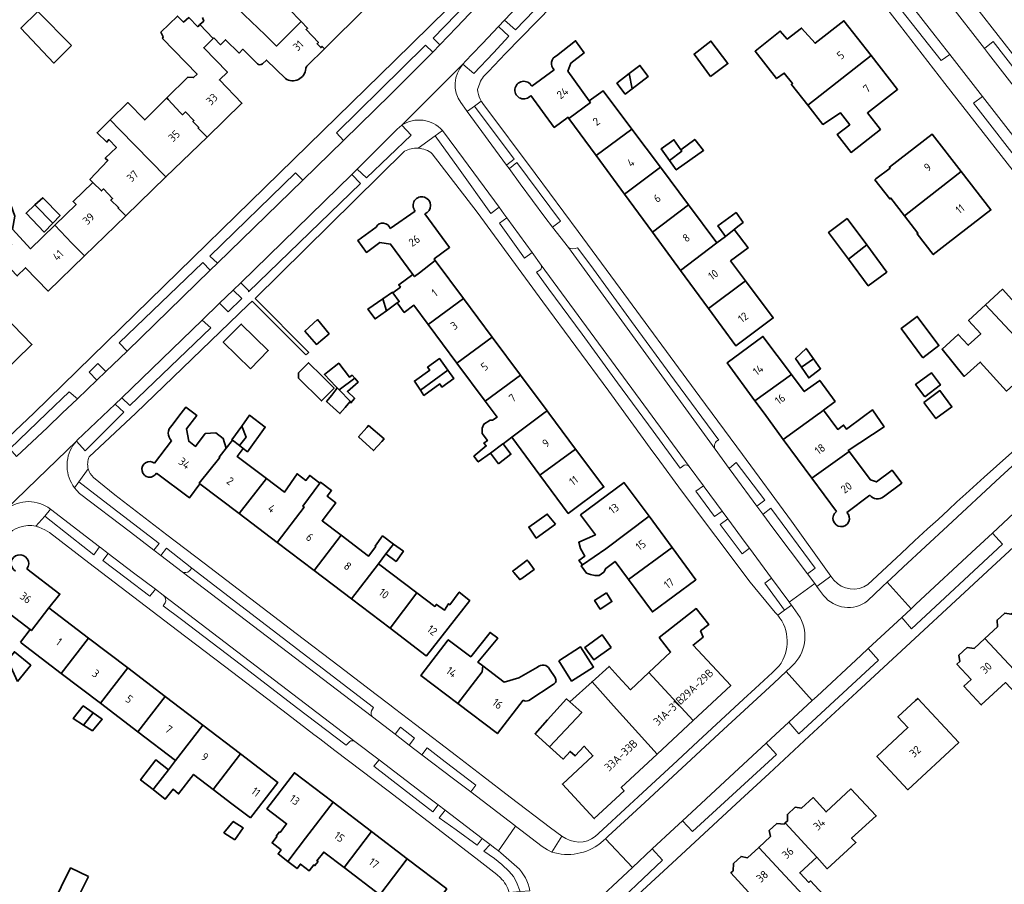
# Model space of a CAD drawing. Extents: x 150256 to 156914, y 461459 to 469481.
# Tile 30 of 256: x 153023 to 153188, y 462421 to 462566. Entities that reach past the tile are written whole.
import ezdxf
from ezdxf.enums import TextEntityAlignment as Align

# ---------------------------------------------------------------- set-up
doc = ezdxf.new("R2010")
doc.units = 0
doc.header["$LTSCALE"] = 0.75
for name, color, linetype, lineweight in [('B-RO-GR-BEPLANTING_CULTUUR_BODEMBEDEKKER-GV', 251, 'CONTINUOUS', 18), ('B-RO-OG-BEBOUWING-GV', 6, 'CONTINUOUS', 35), ('B-RO-OG-BEBOUWING-T18', 1, 'CONTINUOUS', 18), ('B-RO-OG-TERREIN_CULTUURSCHEIDING-GV', 251, 'CONTINUOUS', 18), ('B-RO-VH-VERHARDING_ASFALT-GV', 251, 'CONTINUOUS', 18), ('B-RO-VH-VERHARDING_STRAATBAKSTEEN-GV', 251, 'CONTINUOUS', 18)]:
    doc.layers.add(name, color=color, linetype=linetype, lineweight=lineweight)
doc.styles.add('NLCS-ISO-M200-T18', font='NLCS-ISO.ttf', dxfattribs={"height": 360})

msp = doc.modelspace()

# ---------------------------------------------------------------- linework, layer by layer
at = {"layer": 'B-RO-GR-BEPLANTING_CULTUUR_BODEMBEDEKKER-GV'}
for points in [[(153098, 462550.669), (153104.603, 462541.675), (153104.651, 462541.71), (153105.895, 462542.678), (153099.234, 462551.588), (153098.048, 462550.703)], [(153093.836, 462547.476), (153092.62, 462546.593), (153096.532, 462541.153), (153101.936, 462533.559), (153103.341, 462534.6), (153097.384, 462542.701)], [(153105.05, 462541.066), (153106.91, 462538.532), (153111.027, 462532.933), (153112.285, 462531.242), (153113.648, 462532.248), (153106.347, 462542.101), (153105.099, 462541.102)], [(153108.896, 462526.975), (153104.665, 462532.784), (153103.403, 462531.918), (153107.633, 462526.053)], [(153146.65, 462484.398), (153147.941, 462485.373), (153143.177, 462491.733), (153142.047, 462490.774), (153141.995, 462490.733), (153142.78, 462489.666)], [(153045.37, 462477.012), (153046.249, 462478.107), (153037.647, 462484.74), (153032.751, 462488.455), (153032.034, 462487.477), (153032.421, 462487.013), (153032.888, 462486.54), (153041.45, 462480.01)], [(153140.787, 462483.578), (153137.802, 462487.636), (153137.657, 462487.83), (153136.396, 462486.901), (153139.534, 462482.666)], [(153027.046, 462482.741), (153031.602, 462479.125), (153035.265, 462476.238), (153036.265, 462477.564), (153028.016, 462483.869)], [(153147.653, 462483.032), (153149.306, 462480.782), (153155.133, 462473.01), (153156.416, 462473.994), (153148.981, 462484.045), (153147.701, 462483.067)], [(153141.738, 462482.293), (153140.457, 462481.328), (153144.144, 462476.366), (153145.402, 462477.319), (153144.667, 462478.317)], [(153037.714, 462476.457), (153036.807, 462475.287), (153040.747, 462472.299), (153044.722, 462469.253), (153045.64, 462470.432), (153041.956, 462473.219)], [(153152.429, 462467.786), (153152.077, 462468.256), (153151.991, 462468.371), (153149.108, 462472.287), (153147.952, 462471.436), (153151.281, 462466.923)], [(153088.268, 462444.285), (153089.141, 462445.437), (153086.784, 462447.281), (153085.895, 462446.094)], [(153098.599, 462436.404), (153099.455, 462437.563), (153094.299, 462441.481), (153091.248, 462443.802), (153090.394, 462442.66), (153095.711, 462438.603)], [(153083.187, 462441.795), (153082.301, 462440.729), (153087.271, 462436.874), (153092.197, 462433.073), (153093.086, 462434.248), (153091.346, 462435.572)], [(153094.269, 462433.348), (153093.3, 462432.082), (153096.115, 462430.028), (153099.637, 462427.448), (153100.493, 462428.613)]]:
    msp.add_lwpolyline(points, close=True, dxfattribs=at)
for points in [[(153051.355, 462473.549), (153051.731, 462473.955), (153047.517, 462477.346), (153046.545, 462476.114), (153050.105, 462473.39)], [(153106.328, 462423.829), (153104.092, 462425.817), (153103.653, 462426.207), (153103.218, 462426.539), (153102.651, 462426.972), (153101.823, 462427.602), (153100.762, 462426.471), (153102.546, 462425.244), (153103.797, 462424.243), (153105.054, 462423.063), (153105.74, 462422.216), (153106.279, 462421.26), (153106.878, 462419.671), (153108.516, 462419.798)]]:
    msp.add_lwpolyline(points, dxfattribs=at)
for points in [[(153050.105, 462473.39, 0.3752344), (153051.355, 462473.549)], [(153108.516, 462419.798, 0.1712226), (153106.328, 462423.829)]]:
    msp.add_lwpolyline(points, format="xyb", dxfattribs=at)
at = {"layer": 'B-RO-OG-BEBOUWING-GV'}
for points in [[(153074.012, 462561.199), (153081.093, 462568.204), (153073.338, 462576.042), (153071.459, 462574.177), (153074.99, 462570.619), (153073.617, 462569.256), (153072.184, 462570.699), (153070.844, 462570.709), (153068.061, 462567.915), (153070.103, 462565.768), (153071.177, 462564.638), (153070.945, 462564.417), (153073.007, 462562.249), (153072.779, 462562.033), (153073.391, 462561.395), (153073.616, 462561.604)], [(153031.528, 462561.726), (153025.907, 462567.457), (153023.042, 462564.647), (153028.581, 462558.808)], [(153049.808, 462550.48), (153050.163, 462550.113), (153050.67, 462550.608), (153052.086, 462549.157), (153051.938, 462549.013), (153052.904, 462547.986), (153052.798, 462547.884), (153054.303, 462546.364), (153060.167, 462552.046), (153056.371, 462555.964), (153057.711, 462557.262), (153053.741, 462561.359), (153055.323, 462562.919), (153053.118, 462565.251), (153052.737, 462564.891), (153051.224, 462566.432), (153050.359, 462565.675), (153049.332, 462566.675), (153046.548, 462564), (153046.953, 462563.216), (153046.845, 462562.919), (153052.628, 462556.918), (153052.033, 462556.351), (153051.06, 462556.405), (153047.573, 462552.946), (153047.792, 462552.704)], [(153155.182, 462551.718), (153165.798, 462560.076), (153161.242, 462565.906), (153156.395, 462562.118), (153154.137, 462564.669), (153151.72, 462562.826), (153150.57, 462564.168), (153146.326, 462560.79), (153149.947, 462556.195), (153151.217, 462557.114), (153152.627, 462555.374), (153152.419, 462555.209)], [(153138.847, 462556.566), (153141.766, 462558.714), (153138.902, 462562.485), (153136.091, 462560.296)], [(153155.182, 462551.718), (153157.725, 462548.503), (153160.65, 462550.447), (153162.221, 462548.438), (153160.112, 462546.79), (153162.452, 462543.797), (153167.379, 462547.647), (153165.202, 462550.432), (153170.251, 462554.379), (153165.798, 462560.076)], [(153125.701, 462554.488), (153125.205, 462557.021), (153123.116, 462555.408), (153124.526, 462553.581)], [(153125.205, 462557.021), (153125.701, 462554.488), (153128.398, 462556.569), (153126.987, 462558.397)], [(153119.64, 462543.266), (153125.628, 462547.716), (153120.801, 462554.159), (153118.497, 462552.445), (153118.691, 462552.177), (153115.056, 462549.504)], [(153047.404, 462539.677), (153054.303, 462546.364), (153052.798, 462547.884), (153052.904, 462547.986), (153051.938, 462549.013), (153052.086, 462549.157), (153050.67, 462550.608), (153050.163, 462550.113), (153049.808, 462550.48), (153047.792, 462552.704), (153047.573, 462552.946), (153043.847, 462549.25), (153041.017, 462552.152), (153038.059, 462549.272), (153039.679, 462547.609)], [(153040.645, 462533.128), (153047.404, 462539.677), (153039.679, 462547.609), (153038.059, 462549.272), (153035.827, 462547.099), (153037.475, 462545.531), (153037.799, 462545.963), (153039.069, 462544.639), (153037.204, 462542.828), (153037.654, 462542.423), (153034.62, 462539.254), (153035.113, 462538.767), (153036.574, 462537.335), (153036.896, 462537.654), (153038.43, 462536.077), (153038.142, 462535.799), (153039.45, 462534.517), (153039.37, 462534.439)], [(153125.628, 462547.716), (153119.64, 462543.266), (153124.392, 462536.8), (153130.429, 462541.308)], [(153133.884, 462544.251), (153132.699, 462545.912), (153130.58, 462544.4), (153131.967, 462542.456), (153134.055, 462544.022)], [(153131.967, 462542.456), (153133.1, 462540.868), (153137.675, 462544.132), (153136.194, 462545.981), (153133.884, 462544.251), (153134.055, 462544.022)], [(153180.924, 462540.583), (153176.046, 462546.868), (153168.896, 462541.319), (153169.014, 462541.166), (153166.6, 462539.334), (153166.443, 462539.215), (153168.94, 462535.989), (153169.129, 462536.124), (153171.402, 462533.173), (153173.79, 462535.013)], [(153130.429, 462541.308), (153124.392, 462536.8), (153129.113, 462530.376), (153135.174, 462534.975)], [(153171.402, 462533.173), (153173.668, 462530.232), (153173.533, 462530.124), (153176.244, 462526.637), (153178.768, 462528.596), (153185.92, 462534.147), (153180.924, 462540.583), (153173.79, 462535.013)], [(153033.719, 462526.415), (153040.645, 462533.128), (153039.37, 462534.439), (153039.45, 462534.517), (153038.142, 462535.799), (153038.43, 462536.077), (153036.896, 462537.654), (153036.574, 462537.335), (153035.113, 462538.767), (153031.81, 462535.563), (153032.315, 462535.042), (153028.723, 462531.558), (153031.617, 462528.575)], [(153033.719, 462526.415), (153031.617, 462528.575), (153028.723, 462531.558), (153024.653, 462527.61), (153021.638, 462530.913), (153022.044, 462533.075), (153021.368, 462534.967), (153019.747, 462536.211), (153017.72, 462536.427), (153015.774, 462535.455), (153014.909, 462533.563), (153015.125, 462531.536), (153016.259, 462529.941), (153018.178, 462529.265), (153020.313, 462529.616), (153021.485, 462528.306), (153019.349, 462526.236), (153022.416, 462523.07), (153023.81, 462524.421), (153027.613, 462520.498)], [(153025.41, 462534.972), (153028.39, 462531.901), (153029.635, 462533.184), (153026.724, 462536.193)], [(153025.41, 462534.972), (153023.905, 462533.573), (153026.944, 462530.412), (153028.39, 462531.901)], [(153135.174, 462534.975), (153129.113, 462530.376), (153133.816, 462523.977), (153139.936, 462528.618)], [(153141.363, 462529.701), (153142.829, 462530.86), (153143.46, 462531.359), (153144.31, 462532.05), (153143.154, 462533.685), (153140.083, 462531.494)], [(153162.037, 462525.853), (153165.071, 462528.252), (153161.779, 462532.676), (153158.677, 462530.368)], [(153142.829, 462530.86), (153141.363, 462529.701), (153139.936, 462528.618), (153133.816, 462523.977), (153138.525, 462517.569), (153144.731, 462522.218), (153142.214, 462525.577), (153145.144, 462527.771)], [(153165.071, 462528.252), (153162.037, 462525.853), (153165.346, 462521.407), (153168.447, 462523.714)], [(153092.619, 462525.649), (153089.999, 462523.584), (153089.143, 462522.952), (153088.87, 462523.32), (153086.501, 462521.564), (153086.781, 462521.187), (153085.495, 462520.234), (153086.564, 462518.758), (153086.234, 462518.519), (153087.421, 462516.92), (153089.049, 462518.127), (153091.429, 462514.918), (153097.364, 462519.278)], [(153185.025, 462518.194), (153193.989, 462508.624), (153199.16, 462513.409), (153194.682, 462518.247), (153197.331, 462520.698), (153193.071, 462524.801), (153190.381, 462522.312), (153192.06, 462520.498), (153189.969, 462518.564), (153187.873, 462520.829)], [(153144.731, 462522.218), (153138.525, 462517.569), (153143.12, 462511.316), (153149.384, 462516.007)], [(153018.576, 462507.08), (153019.415, 462506.218), (153024.889, 462511.546), (153018.5, 462518.11), (153019.322, 462518.909), (153017.236, 462521.052), (153014.344, 462518.238), (153014.777, 462517.794), (153013.481, 462516.533), (153013.948, 462516.053), (153012.038, 462514.195), (153011.937, 462514.096), (153018.675, 462507.175)], [(153083.803, 462519.221), (153081.313, 462517.496), (153082.52, 462515.829), (153084.415, 462517.202)], [(153083.803, 462519.221), (153084.415, 462517.202), (153086.234, 462518.519), (153086.564, 462518.758), (153085.495, 462520.234), (153085.44, 462520.309)], [(153097.364, 462519.278), (153091.429, 462514.918), (153096.267, 462508.393), (153102.194, 462512.794)], [(153193.989, 462508.624), (153185.025, 462518.194), (153182.184, 462515.565), (153184.224, 462513.321), (153182.116, 462511.405), (153180.454, 462513.235), (153177.742, 462510.77), (153181.461, 462506.171), (153184.132, 462508.598), (153188.565, 462503.719)], [(153074.795, 462513.349), (153072.822, 462515.728), (153070.741, 462513.755), (153072.659, 462511.566)], [(153174.481, 462509.32), (153177.211, 462511.346), (153173.563, 462516.266), (153170.847, 462514.212)], [(153061.573, 462507.446), (153064.584, 462510.505), (153060.036, 462514.982), (153057.024, 462511.923)], [(153096.267, 462508.393), (153101, 462502.01), (153106.956, 462506.401), (153102.194, 462512.794)], [(153146.292, 462502.105), (153152.428, 462506.508), (153147.649, 462512.886), (153141.623, 462508.459)], [(153156.121, 462509.158), (153154.907, 462510.874), (153153.144, 462509.189), (153154.13, 462507.729)], [(153094.737, 462507.257), (153093.347, 462509.168), (153091.345, 462507.712), (153091.71, 462507.21), (153089.123, 462505.386), (153090.144, 462503.847)], [(153156.121, 462509.158), (153154.13, 462507.729), (153155.352, 462505.92), (153157.325, 462507.456)], [(153073.628, 462506.206), (153071.346, 462508.477), (153071.265, 462508.396), (153069.639, 462506.762), (153069.662, 462505.892), (153073.504, 462502.069), (153075.634, 462504.21)], [(153074.598, 462506.969), (153074.023, 462506.516), (153075.938, 462504.48), (153076.162, 462504.242), (153076.477, 462503.932), (153079.106, 462505.862), (153078.675, 462506.363), (153078.242, 462506.039), (153076.405, 462508.391)], [(153076.477, 462503.932), (153078.348, 462502.02), (153078.254, 462501.894), (153078.458, 462501.742), (153079.086, 462502.474), (153079.107, 462502.498), (153077.87, 462503.662), (153079.675, 462505.201), (153079.106, 462505.862)], [(153090.144, 462503.847), (153090.709, 462502.996), (153093.385, 462504.908), (153093.756, 462504.398), (153095.758, 462505.854), (153094.737, 462507.257)], [(153111.409, 462500.423), (153106.956, 462506.401), (153101, 462502.01), (153102.491, 462500), (153102.998, 462499.317), (153102.246, 462498.842), (153101.867, 462498.842), (153100.786, 462498.166), (153100.489, 462497.518), (153100.516, 462496.572), (153101.38, 462495.41), (153100.786, 462494.977), (153101.191, 462494.518), (153099.11, 462492.788), (153099.84, 462491.832), (153101.884, 462493.301), (153101.907, 462493.318), (153103.948, 462494.845), (153104, 462494.884), (153105.469, 462495.983), (153105.47, 462495.983), (153110.843, 462500)], [(153146.292, 462502.105), (153147.839, 462500), (153151.068, 462495.607), (153157.158, 462500), (153157.247, 462500.075), (153157.84, 462500.523), (153159.766, 462501.98), (153157.199, 462505.521), (153154.587, 462503.625), (153152.428, 462506.508)], [(153174.81, 462502.749), (153177.459, 462504.762), (153175.946, 462506.803), (153173.297, 462504.831)], [(153078.254, 462501.894), (153078.348, 462502.02), (153076.477, 462503.932), (153076.162, 462504.242), (153075.945, 462503.945), (153075.254, 462503.044), (153074.377, 462501.959), (153076.62, 462499.931), (153077.494, 462500.969)], [(153174.661, 462501.819), (153176.688, 462499.089), (153179.377, 462501.061), (153177.364, 462503.791)], [(153060.13, 462497.849), (153060.858, 462495.996), (153059.727, 462494.584), (153060.368, 462494.084), (153061.08, 462493.528), (153064.087, 462497.674), (153061.451, 462499.688)], [(153116.2, 462493.991), (153111.724, 462500), (153111.409, 462500.423), (153110.843, 462500), (153105.47, 462495.983), (153105.469, 462495.983), (153107.817, 462492.817), (153110.213, 462489.586)], [(153155.869, 462489.073), (153162.105, 462493.59), (153161.987, 462493.748), (153167.985, 462497.701), (153166.067, 462500.566), (153164.52, 462499.434), (153161.666, 462497.346), (153161.201, 462498.017), (153160.211, 462497.276), (153157.84, 462500.523), (153157.247, 462500.075), (153157.158, 462500), (153151.068, 462495.607)], [(153059.727, 462494.584), (153060.858, 462495.996), (153060.13, 462497.849), (153058.481, 462495.554), (153058.59, 462495.469)], [(153081.13, 462497.6), (153079.754, 462496.008), (153082.24, 462493.724), (153083.642, 462495.274), (153084.024, 462495.697), (153081.403, 462497.913)], [(153059.673, 462483.157), (153064.263, 462489.032), (153059.359, 462492.755), (153060.368, 462494.084), (153059.727, 462494.584), (153058.59, 462495.469), (153057.515, 462494.124), (153056.329, 462492.639), (153056.438, 462492.551), (153052.988, 462488.232), (153053.117, 462488.134)], [(153103.272, 462491.517), (153105.326, 462493.112), (153104, 462494.884), (153103.948, 462494.845), (153101.907, 462493.318), (153101.884, 462493.301)], [(153116.2, 462493.991), (153110.213, 462489.586), (153114.966, 462483.176), (153120.95, 462487.613)], [(153066.051, 462478.316), (153070.584, 462484.233), (153070.397, 462484.375), (153073.229, 462488.255), (153071.553, 462489.553), (153070.905, 462488.715), (153069.418, 462489.824), (153067.286, 462486.737), (153064.263, 462489.032), (153059.673, 462483.157)], [(153073.229, 462488.255), (153070.397, 462484.375), (153070.584, 462484.233), (153066.051, 462478.316), (153072.282, 462473.586), (153076.802, 462479.513), (153073.609, 462481.937), (153075.92, 462484.954), (153074.48, 462486.047), (153075.209, 462486.999), (153073.345, 462488.414)], [(153117.347, 462474.516), (153121.267, 462477.208), (153128.529, 462482.698), (153124.367, 462488.335), (153124.361, 462488.343), (153117.03, 462482.934), (153119.508, 462479.585), (153116.731, 462478.334), (153117.017, 462477.297), (153117.765, 462476.01), (153116.761, 462475.288)], [(153112.804, 462481.382), (153111.421, 462483.073), (153108.329, 462480.878), (153109.572, 462479.027)], [(153125.075, 462472.062), (153132.389, 462477.471), (153128.529, 462482.698), (153121.267, 462477.208), (153117.347, 462474.516), (153117.143, 462474.376), (153118.035, 462473.17), (153118.684, 462472.91), (153119.427, 462472.755), (153120.126, 462472.732), (153120.93, 462473.327), (153121.254, 462473.947), (153122.822, 462475.107)], [(153076.802, 462479.513), (153072.282, 462473.586), (153078.569, 462468.813), (153083.097, 462474.734), (153084.345, 462476.366), (153085.621, 462478.035), (153083.779, 462479.388), (153082.536, 462477.695), (153082.621, 462477.633), (153081.424, 462476.004)], [(153085.621, 462478.035), (153084.345, 462476.366), (153086.032, 462475.127), (153087.276, 462476.819)], [(153132.389, 462477.471), (153125.075, 462472.062), (153129.098, 462466.625), (153136.405, 462472.032)], [(153089.54, 462469.843), (153083.097, 462474.734), (153078.569, 462468.813), (153085.038, 462463.902)], [(153107.135, 462472.272), (153109.231, 462473.755), (153108.204, 462475.161), (153108.061, 462475.336), (153105.904, 462473.692), (153105.621, 462473.476), (153105.826, 462473.243), (153106.825, 462472.053)], [(153091.17, 462459.247), (153098.424, 462468.54), (153098.256, 462468.677), (153096.667, 462469.973), (153095.045, 462467.838), (153094.856, 462468), (153094.153, 462466.919), (153092.83, 462467.906), (153092.556, 462467.553), (153089.54, 462469.843), (153085.038, 462463.902), (153091.124, 462459.282)], [(153121.37, 462469.837), (153119.374, 462468.564), (153120.302, 462467.109), (153122.298, 462468.382)], [(153022.975, 462461.544), (153023.091, 462461.455), (153029.83, 462456.31), (153034.39, 462462.256), (153027.721, 462467.348), (153024.819, 462463.498), (153024.597, 462463.668)], [(153135.958, 462448.418), (153142.249, 462454.272), (153135.921, 462461.08), (153137.614, 462462.405), (153137.173, 462463.445), (153138.551, 462464.523), (153136.46, 462467.195), (153130.231, 462462.32), (153132.141, 462459.879), (153128.505, 462456.454)], [(153184.939, 462462.198), (153193.848, 462452.587), (153194.974, 462451.373), (153196.865, 462453.032), (153195.773, 462454.276), (153192.045, 462458.151), (153194.917, 462460.793), (153189.605, 462466.503), (153189.333, 462466.252), (153188.262, 462466.448), (153186.977, 462465.261), (153187.019, 462464.117)], [(153096.395, 462451.255), (153100.495, 462456.583), (153100.616, 462457.565), (153099.771, 462458.206), (153103.113, 462462.217), (153101.826, 462463.193), (153098.59, 462459.103), (153094.813, 462461.971), (153090.191, 462455.965)], [(153122.178, 462460.673), (153120.653, 462462.783), (153117.746, 462460.684), (153119.271, 462458.573)], [(153034.39, 462462.256), (153029.83, 462456.31), (153036.39, 462451.301), (153040.982, 462457.223)], [(153193.848, 462452.587), (153184.939, 462462.198), (153183.11, 462460.511), (153181.932, 462460.648), (153180.565, 462459.387), (153180.731, 462458.316), (153180.225, 462457.849), (153182.598, 462455.277), (153181.4, 462454.172), (153184.302, 462451.026), (153188.367, 462454.767), (153191.993, 462450.959), (153193.085, 462449.715), (153194.974, 462451.373)], [(153022.472, 462454.954), (153024.684, 462457.693), (153021.966, 462459.952), (153020.846, 462458.539)], [(153113.354, 462458.413), (153115.519, 462455.028), (153119.205, 462457.385), (153117.039, 462460.771)], [(153040.982, 462457.223), (153036.39, 462451.301), (153042.692, 462446.49), (153047.245, 462452.441)], [(153129.888, 462442.769), (153135.958, 462448.418), (153128.505, 462456.454), (153125.423, 462453.57), (153123.333, 462455.779), (153121.82, 462457.482), (153118.963, 462454.917), (153122.548, 462450.845)], [(153129.888, 462442.769), (153122.548, 462450.845), (153118.963, 462454.917), (153115.21, 462451.546), (153117.226, 462449.73), (153111.833, 462443.982), (153114.113, 462441.927), (153115.265, 462443.205), (153116.104, 462442.448), (153117.62, 462444.083), (153119.106, 462442.475), (153113.965, 462437.724), (153119.317, 462431.932), (153124.341, 462436.598), (153123.847, 462437.148)], [(153048.996, 462441.676), (153053.575, 462447.608), (153047.245, 462452.441), (153042.692, 462446.49)], [(153111.499, 462448.519), (153109.392, 462446.182), (153111.833, 462443.982), (153117.226, 462449.73), (153115.21, 462451.546), (153114.668, 462452.035)], [(153173.248, 462451.744), (153170.316, 462449.023), (153171.996, 462447.213), (153166.787, 462442.359), (153171.998, 462436.766), (153180.527, 462444.713), (153173.638, 462452.106)], [(153033.552, 462447.64), (153035.156, 462449.71), (153033.515, 462450.86), (153031.819, 462448.76)], [(153033.552, 462447.64), (153035.043, 462446.677), (153036.706, 462448.624), (153035.156, 462449.71)], [(153053.575, 462447.608), (153048.996, 462441.676), (153047.81, 462440.141), (153045.421, 462437.045), (153045.227, 462436.793), (153047.263, 462435.178), (153048.605, 462436.859), (153049.532, 462436.082), (153052.052, 462439.343), (153055.339, 462436.833), (153059.894, 462442.784)], [(153045.227, 462436.793), (153045.421, 462437.045), (153047.81, 462440.141), (153045.729, 462441.799), (153043.153, 462438.438)], [(153061.618, 462432.039), (153066.165, 462437.996), (153059.894, 462442.784), (153055.339, 462436.833), (153058.478, 462434.436)], [(153075.459, 462434.688), (153068.982, 462439.624), (153064.369, 462433.571), (153067.67, 462431.056), (153066.566, 462429.607), (153066.446, 462429.698), (153065.92, 462429.007), (153066.039, 462428.916), (153065.221, 462427.843), (153066.748, 462426.679), (153066.221, 462425.987), (153067.847, 462424.748), (153069.587, 462427.002), (153070.846, 462428.635)], [(153151.408, 462431.192), (153156.711, 462425.431), (153158.425, 462423.511), (153163.264, 462427.889), (153162.534, 462428.646), (153166.67, 462432.375), (153162.427, 462436.916), (153158.26, 462433.051), (153156.068, 462435.45), (153154.135, 462433.683), (153153.058, 462433.83), (153151.749, 462432.634), (153151.787, 462431.538)], [(153081.902, 462429.778), (153075.459, 462434.688), (153070.846, 462428.635), (153069.587, 462427.002), (153067.847, 462424.748), (153069.418, 462423.55), (153069.99, 462424.296), (153071.469, 462423.161), (153072.246, 462424.174), (153072.424, 462424.037), (153072.937, 462424.711), (153072.762, 462424.846), (153073.889, 462426.316), (153077.306, 462423.712)], [(153058.951, 462428.379), (153060.379, 462430.37), (153058.711, 462431.464), (153057.147, 462429.556)], [(153083.292, 462419.15), (153087.921, 462425.19), (153081.902, 462429.778), (153077.306, 462423.712)], [(153146.933, 462427.103), (153155.789, 462417.545), (153157.764, 462419.201), (153155.632, 462421.467), (153155.351, 462421.213), (153153.842, 462422.809), (153156.711, 462425.431), (153151.408, 462431.192), (153151.189, 462430.992), (153149.999, 462431.103), (153148.716, 462429.931), (153148.9, 462428.9)], [(153155.789, 462417.545), (153146.933, 462427.103), (153145.031, 462425.365), (153143.986, 462425.574), (153142.685, 462424.385), (153142.627, 462423.168), (153142.276, 462422.847), (153149.445, 462415.002), (153152.033, 462417.407), (153153.606, 462415.715)], [(153087.921, 462425.19), (153083.292, 462419.15), (153087.912, 462415.629), (153086.878, 462412.732), (153086.762, 462412.406), (153084.097, 462413.358), (153082.331, 462408.414), (153087.294, 462406.642), (153089.952, 462414.084), (153094.568, 462420.125)], [(153034.397, 462422.218), (153031.393, 462423.658), (153028.227, 462417.301), (153031.201, 462415.836)]]:
    msp.add_lwpolyline(points, close=True, dxfattribs=at)
for points in [[(153074.012, 462561.199), (153073.616, 462561.604), (153073.391, 462561.395), (153072.779, 462562.033), (153073.007, 462562.249), (153070.945, 462564.417), (153071.177, 462564.638), (153070.103, 462565.768), (153065.955, 462561.651), (153064.034, 462563.511), (153058.198, 462569.16)], [(153053.549, 462566.431), (153053.738, 462565.837), (153053.118, 462565.251), (153055.323, 462562.919), (153055.425, 462563.019), (153056.565, 462561.862), (153057.427, 462562.722), (153059.674, 462560.483), (153060.318, 462561.121), (153062.752, 462558.667)], [(153108.658, 462553.353), (153112.603, 462547.985), (153114.921, 462549.688), (153115.056, 462549.504), (153118.691, 462552.177), (153118.497, 462552.445), (153114.891, 462557.436), (153115.38, 462558.766), (153117.619, 462560.507), (153116.2, 462562.551), (153113.011, 462560.021)], [(153071.182, 462558.399), (153074.012, 462561.199)], [(153063.604, 462558.65), (153064.287, 462559.312), (153067.452, 462556.188)], [(153112.576, 462557.687), (153108.817, 462554.9)], [(153089.229, 462533.955), (153085.074, 462531.009)], [(153082.681, 462531.256), (153079.607, 462528.976), (153081.073, 462526.999), (153083.321, 462528.666), (153085.112, 462528.388), (153088.87, 462523.32), (153089.143, 462522.952), (153089.999, 462523.584), (153092.619, 462525.649), (153092.426, 462525.908), (153095.04, 462527.855), (153090.852, 462533.478)], [(153045.832, 462489.955), (153051.33, 462485.781), (153053.117, 462488.134), (153052.988, 462488.232), (153056.438, 462492.551), (153056.329, 462492.639), (153057.515, 462494.124), (153057.026, 462495.783), (153055.793, 462496.72), (153053.999, 462496.578), (153052.368, 462494.43), (153051.24, 462495.287), (153050.835, 462497.357), (153052.561, 462499.631), (153052.075, 462500), (153050.739, 462501.014), (153049.969, 462500), (153048.392, 462497.923)], [(153048.343, 462495.368), (153045.492, 462491.599)], [(153167.886, 462485.963), (153170.967, 462488.277), (153169.344, 462490.438), (153166.719, 462488.471), (153165.691, 462488.804), (153162.105, 462493.59), (153155.869, 462489.073), (153159.986, 462483.471)], [(153161.751, 462483.357), (153165.596, 462486.258)], [(153015.397, 462462.573), (153021.235, 462466.235), (153024.597, 462463.668), (153024.819, 462463.498), (153027.721, 462467.348), (153029.583, 462469.631), (153024.065, 462473.876)], [(153100.616, 462457.565), (153100.495, 462456.583), (153096.395, 462451.255), (153103.058, 462446.196), (153107.401, 462451.838)], [(153109.805, 462457.35), (153106.672, 462455.559), (153104.192, 462454.85), (153100.616, 462457.565)], [(153112.745, 462455.628), (153111.817, 462457.028)], [(153108.339, 462451.747), (153112.437, 462454.464)]]:
    msp.add_lwpolyline(points, dxfattribs=at)
for points in [[(153062.752, 462558.667, 0.3650187), (153063.604, 462558.65)], [(153113.011, 462560.021, 0.5479574), (153112.576, 462557.687)], [(153067.452, 462556.188, 0.5745131), (153070.874, 462557.866)], [(153070.874, 462557.866, -0.1724752), (153071.182, 462558.399)], [(153108.817, 462554.9, 3.5300398), (153108.658, 462553.353)], [(153090.852, 462533.478, 3.1627302), (153089.229, 462533.955)], [(153085.074, 462531.009, 0.6581881), (153082.681, 462531.256)], [(153048.392, 462497.923, 0.4450038), (153048.343, 462495.368)], [(153045.492, 462491.599, 2.7591118), (153045.832, 462489.955)], [(153165.596, 462486.258, 0.4179437), (153167.886, 462485.963)], [(153159.986, 462483.471, 2.7728374), (153161.751, 462483.357)], [(153024.065, 462473.876, 2.6445711), (153022.157, 462473.456)], [(153111.817, 462457.028, 0.5070172), (153109.805, 462457.35)], [(153112.437, 462454.464, 0.4983943), (153112.745, 462455.628)], [(153107.401, 462451.838, 0.2591055), (153108.339, 462451.747)]]:
    msp.add_lwpolyline(points, format="xyb", dxfattribs=at)
at = {"layer": 'B-RO-OG-TERREIN_CULTUURSCHEIDING-GV'}
for points in [[(153104.239, 462566.017), (153106.125, 462564.399), (153120.337, 462579.135), (153118.388, 462580.857), (153116.687, 462579.079)], [(153093.384, 462561.876), (153096.199, 462564.771), (153104.921, 462573.998), (153103.849, 462574.974), (153092.259, 462562.969)], [(153168.315, 462574.02), (153166.802, 462572.953), (153177.558, 462559.209), (153179.032, 462560.256), (153176.592, 462563.398), (153168.761, 462573.447)], [(153103.226, 462564.946), (153100.53, 462562.11), (153098.816, 462560.299), (153097.774, 462559.197), (153097.262, 462558.631), (153099.112, 462557.033), (153102.395, 462560.502), (153105.003, 462563.31)], [(153193.744, 462549.793), (153195.215, 462550.969), (153186.329, 462562.437), (153184.83, 462561.27), (153185.526, 462560.374)], [(153092.197, 462560.656), (153091.01, 462561.821), (153087.088, 462557.957), (153076.034, 462547.068), (153077.226, 462545.779), (153085.16, 462553.556), (153088.384, 462556.808)], [(153193.359, 462541.811), (153189.622, 462546.62), (153184.531, 462553.175), (153183, 462552.084), (153191.792, 462540.739)], [(153079.525, 462540.966), (153081.071, 462539.517), (153088.561, 462546.694), (153087.009, 462548.347), (153086.239, 462547.712)], [(153056.048, 462525.193), (153070.399, 462539.129), (153069.177, 462540.381), (153054.775, 462526.373)], [(153078.627, 462540.092), (153059.955, 462521.92), (153061.269, 462520.6), (153061.274, 462520.359), (153080.066, 462538.574)], [(153054.825, 462524.005), (153053.604, 462525.294), (153039.557, 462511.802), (153040.866, 462510.412)], [(153056.416, 462518.476), (153057.848, 462517.039), (153060.127, 462519.248), (153058.668, 462520.667)], [(153039.975, 462502.586), (153041.317, 462501.28), (153054.929, 462514.352), (153053.481, 462515.638)], [(153035.989, 462508.352), (153034.482, 462506.892), (153035.797, 462505.553), (153037.312, 462506.997)], [(153021.174, 462493.999), (153022.33, 462492.745), (153027.483, 462497.587), (153029.971, 462500), (153032.521, 462502.43), (153031.153, 462503.613), (153027.403, 462500)], [(153038.871, 462501.519), (153032.466, 462495.449), (153032.368, 462495.322), (153033.823, 462493.705), (153040.147, 462499.996), (153040.316, 462500.165)], [(153186.195, 462479.86), (153183.478, 462477.338), (153173.329, 462467.912), (153172.517, 462467.157), (153171.74, 462466.435), (153170.968, 462465.717), (153172.619, 462463.81), (153187.87, 462478.016)], [(153165.334, 462460.478), (153164.104, 462459.334), (153156.737, 462452.504), (153155.941, 462451.767), (153151.986, 462448.101), (153153.695, 462446.18), (153167.063, 462458.538)], [(153148.217, 462444.604), (153142.043, 462438.87), (153134.163, 462431.572), (153135.832, 462429.742), (153149.926, 462442.672)], [(153129.076, 462426.836), (153125.725, 462423.709), (153124.922, 462422.96), (153119.139, 462417.565), (153120.981, 462415.643), (153130.807, 462424.947)]]:
    msp.add_lwpolyline(points, close=True, dxfattribs=at)
at = {"layer": 'B-RO-VH-VERHARDING_ASFALT-GV'}
for points in [[(153182.172, 462662.066), (153179.866, 462659.471), (153156.14, 462633.452), (153104.903, 462578.597), (153103.44, 462576.91), (153094.704, 462567.889), (153085.843, 462559.232), (153025.221, 462500), (153019.981, 462495.001), (153018.583, 462493.667), (153000, 462475.445), (152969.074, 462445.497), (152966.041, 462442.569), (152968.199, 462440.303)], [(153184.83, 462561.27), (153178.753, 462569.086), (153171.223, 462578.772), (153169.775, 462580.633), (153162.503, 462589.978), (153157.656, 462596.243), (153153.114, 462602.081), (153149.522, 462606.717)], [(153178.753, 462569.086), (153184.83, 462561.27), (153186.329, 462562.437), (153195.215, 462550.969), (153193.744, 462549.793), (153196.308, 462546.493), (153196.854, 462545.79), (153198.398, 462546.972), (153215.596, 462524.703), (153216.634, 462525.515), (153205.042, 462540.342), (153196.701, 462551.092), (153190.539, 462559.043), (153183.754, 462567.799), (153173.395, 462581.153), (153155.935, 462603.574), (153153.611, 462606.577)], [(153096.928, 462552.15), (153097.892, 462550.817), (153098, 462550.669), (153098.048, 462550.703), (153099.234, 462551.588), (153100.357, 462552.426), (153100.19, 462552.737), (153100.023, 462553.129), (153099.892, 462553.535), (153099.799, 462553.95), (153099.744, 462554.372), (153100.093, 462555.449), (153100.216, 462555.738), (153100.364, 462556.015), (153100.535, 462556.277), (153100.73, 462556.523), (153101.544, 462557.394), (153104.432, 462560.39), (153122.746, 462579.152), (153138.754, 462596.722), (153139.325, 462597.219), (153144.662, 462603.072)], [(153138.526, 462602.038), (153138.562, 462601.999), (153140.26, 462600.139), (153138.674, 462598.48), (153121.337, 462580.33), (153119.4, 462581.915), (153118.388, 462580.857), (153120.337, 462579.135), (153106.125, 462564.399), (153104.239, 462566.017), (153103.226, 462564.946), (153105.003, 462563.31), (153102.395, 462560.502), (153099.112, 462557.033), (153097.262, 462558.631)], [(153146.311, 462602.121), (153146.781, 462601.672), (153147.324, 462601.075), (153148.652, 462599.303), (153150.605, 462596.789), (153153.008, 462593.697), (153154.319, 462592.01), (153161.626, 462582.618), (153168.315, 462574.02), (153168.761, 462573.447), (153176.592, 462563.398), (153179.032, 462560.256), (153184.531, 462553.175), (153189.622, 462546.62)], [(153145.793, 462597.186), (153150.255, 462591.522), (153155.846, 462584.283), (153161.918, 462576.423), (153170.576, 462565.241), (153178.219, 462555.386), (153188.668, 462541.987), (153196.952, 462531.398), (153205.313, 462520.731), (153207.418, 462518.042), (153208.751, 462519.086), (153195.104, 462536.632), (153196.571, 462537.68), (153193.359, 462541.811), (153191.792, 462540.739), (153183, 462552.084), (153184.531, 462553.175), (153179.032, 462560.256), (153177.558, 462559.209), (153166.802, 462572.953), (153168.315, 462574.02), (153161.626, 462582.618)], [(153020.291, 462483.593), (153025.787, 462488.931), (153032.368, 462495.322), (153032.466, 462495.449), (153038.871, 462501.519), (153039.975, 462502.586), (153053.481, 462515.638), (153056.416, 462518.476), (153058.668, 462520.667), (153059.955, 462521.92), (153078.627, 462540.092), (153079.525, 462540.966), (153086.239, 462547.712), (153087.009, 462548.347), (153091.936, 462553.289), (153097.262, 462558.631), (153097.774, 462559.197), (153098.816, 462560.299), (153100.53, 462562.11), (153103.226, 462564.946), (153104.239, 462566.017), (153116.687, 462579.079)], [(153021.174, 462493.999), (153027.403, 462500), (153031.153, 462503.613), (153032.521, 462502.43), (153035.797, 462505.553), (153034.482, 462506.892), (153035.989, 462508.352), (153037.312, 462506.997), (153040.866, 462510.412), (153039.557, 462511.802), (153053.604, 462525.294), (153054.825, 462524.005), (153056.048, 462525.193), (153054.775, 462526.373), (153069.177, 462540.381), (153070.399, 462539.129), (153077.226, 462545.779), (153076.034, 462547.068), (153087.088, 462557.957), (153091.01, 462561.821), (153092.197, 462560.656), (153093.384, 462561.876), (153092.259, 462562.969), (153103.849, 462574.974)], [(153104.921, 462573.998), (153096.199, 462564.771), (153093.384, 462561.876), (153092.197, 462560.656), (153088.384, 462556.808), (153085.16, 462553.556), (153077.226, 462545.779), (153070.399, 462539.129), (153056.048, 462525.193), (153054.825, 462524.005), (153040.866, 462510.412), (153037.312, 462506.997), (153035.797, 462505.553), (153032.521, 462502.43), (153029.971, 462500), (153027.483, 462497.587), (153022.33, 462492.745)], [(153193.744, 462549.793), (153185.526, 462560.374), (153184.83, 462561.27)], [(153097.262, 462558.631), (153091.936, 462553.289), (153087.009, 462548.347)], [(153121.732, 462414.599), (153132.405, 462424.467), (153137.803, 462429.439), (153143.879, 462435.099), (153148.673, 462439.516), (153155.413, 462445.755), (153163.432, 462453.145), (153172.45, 462461.501), (153180.755, 462469.239), (153186.881, 462474.894), (153191.898, 462479.524), (153199.311, 462486.367), (153201.462, 462488.347), (153206.349, 462492.845), (153212.76, 462498.751), (153221.77, 462507.067), (153232.382, 462516.853), (153239.887, 462523.897), (153249.393, 462532.631), (153259.895, 462542.417), (153272.069, 462553.761), (153274.007, 462555.502)], [(153152.077, 462468.256), (153156.351, 462471.385), (153155.133, 462473.01), (153149.306, 462480.782), (153147.653, 462483.032), (153146.65, 462484.398), (153142.78, 462489.666), (153141.995, 462490.733), (153139.639, 462493.968), (153114.979, 462527.807), (153112.285, 462531.242), (153111.027, 462532.933), (153106.91, 462538.532), (153105.05, 462541.066), (153104.603, 462541.675), (153098, 462550.669), (153097.892, 462550.817), (153096.928, 462552.15)], [(153156.698, 462470.923), (153159.063, 462472.66), (153158.507, 462473.417), (153152.447, 462481.865), (153144.195, 462493.064), (153137.041, 462502.776), (153122.878, 462522.025), (153116.6, 462530.511), (153109.384, 462540.247), (153100.627, 462552.007), (153100.392, 462552.362), (153100.357, 462552.426), (153099.234, 462551.588), (153105.895, 462542.678), (153104.651, 462541.71), (153104.603, 462541.675), (153105.05, 462541.066), (153105.099, 462541.102), (153106.347, 462542.101), (153113.648, 462532.248), (153112.285, 462531.242), (153114.979, 462527.807)], [(153087.009, 462548.347), (153088.561, 462546.694), (153081.071, 462539.517), (153079.525, 462540.966), (153078.627, 462540.092), (153080.066, 462538.574), (153061.274, 462520.359), (153061.269, 462520.6), (153059.955, 462521.92), (153058.668, 462520.667), (153060.127, 462519.248), (153057.848, 462517.039), (153056.416, 462518.476), (153053.481, 462515.638), (153054.929, 462514.352), (153041.317, 462501.28), (153039.975, 462502.586), (153038.871, 462501.519)], [(153089.757, 462544.514), (153092.62, 462546.593), (153093.836, 462547.476)], [(153093.836, 462547.476), (153097.384, 462542.701), (153103.341, 462534.6), (153104.159, 462533.478), (153104.665, 462532.784), (153108.896, 462526.975), (153110.43, 462524.868), (153135.266, 462491.052), (153137.657, 462487.83), (153137.802, 462487.636), (153140.787, 462483.578), (153141.738, 462482.293), (153144.667, 462478.317), (153145.402, 462477.319), (153149.108, 462472.287), (153151.991, 462468.371), (153152.077, 462468.256)], [(153110.43, 462524.868), (153108.896, 462526.975), (153107.633, 462526.053), (153103.403, 462531.918), (153104.665, 462532.784), (153104.159, 462533.478), (153103.341, 462534.6), (153101.936, 462533.559), (153096.532, 462541.153), (153092.62, 462546.593), (153089.757, 462544.514)], [(153034.523, 462492.696), (153042.325, 462500), (153061.23, 462518.174), (153061.899, 462518.825), (153070.868, 462509.794), (153071.4, 462510.189), (153062.361, 462519.271), (153087.449, 462543.997)], [(153092.12, 462543.579), (153099.649, 462533.762), (153110.682, 462518.705), (153121.764, 462503.681), (153129.176, 462493.544), (153129.908, 462492.543), (153133.988, 462486.963), (153145.518, 462471.613), (153149.728, 462466.56)], [(153116.509, 462527.794), (153118.727, 462524.783), (153125.597, 462515.402), (153132.821, 462505.572), (153140.225, 462495.491)], [(153134.439, 462491.262), (153133.761, 462490.774), (153129.201, 462496.962), (153123.227, 462505.123), (153117.274, 462513.254), (153111.714, 462520.82), (153109.644, 462523.662), (153110.33, 462524.154)], [(153165.229, 462468.485), (153167.625, 462470.797), (153167.777, 462470.941), (153168.528, 462471.652), (153169.12, 462472.212), (153171.198, 462474.141), (153178.707, 462481.094), (153187.507, 462489.252), (153192.893, 462494.236), (153194.621, 462495.84), (153197.552, 462498.561), (153201.708, 462502.425), (153206.417, 462506.822), (153209, 462509.203), (153209.752, 462509.874), (153210.37, 462510.419)], [(153207.853, 462509.941), (153200.33, 462503.093), (153198.847, 462501.759), (153193.523, 462497.027), (153186.873, 462491.116), (153184.794, 462489.249), (153181.713, 462486.451), (153180.228, 462485.099), (153178.817, 462483.793), (153177.065, 462482.17), (153175.311, 462480.568), (153173.129, 462478.555), (153170.883, 462476.472), (153165.272, 462471.255)], [(153038.871, 462501.519), (153040.316, 462500.165), (153040.147, 462499.996), (153033.823, 462493.705), (153032.368, 462495.322), (153031.771, 462494.577)], [(153031.771, 462494.577), (153032.368, 462495.322), (153025.787, 462488.931), (153020.291, 462483.593)], [(153139.639, 462493.968), (153141.995, 462490.733), (153142.047, 462490.774), (153143.177, 462491.733), (153147.941, 462485.373), (153146.65, 462484.398), (153147.653, 462483.032), (153147.701, 462483.067), (153148.981, 462484.045), (153156.416, 462473.994), (153155.133, 462473.01), (153156.351, 462471.385), (153156.698, 462470.923)], [(153150.157, 462466.078), (153151.281, 462466.923), (153147.952, 462471.436), (153149.108, 462472.287), (153145.402, 462477.319), (153144.144, 462476.366), (153140.457, 462481.328), (153141.738, 462482.293), (153140.787, 462483.578), (153139.534, 462482.666), (153136.396, 462486.901), (153137.657, 462487.83), (153135.266, 462491.052)], [(153032.034, 462487.477), (153032.751, 462488.455), (153034.353, 462490.64)], [(153034.353, 462490.64), (153032.751, 462488.455), (153037.647, 462484.74), (153046.249, 462478.107), (153045.37, 462477.012), (153046.545, 462476.114), (153047.517, 462477.346), (153051.731, 462473.955)], [(153082.082, 462449.002), (153085.895, 462446.094), (153086.784, 462447.281), (153089.141, 462445.437), (153088.268, 462444.285), (153090.394, 462442.66), (153091.248, 462443.802), (153094.299, 462441.481), (153099.455, 462437.563), (153098.599, 462436.404), (153105.973, 462430.791), (153106.114, 462430.683), (153106.783, 462430.171), (153106.987, 462430.013), (153110.603, 462427.227), (153111.498, 462426.666), (153112.178, 462426.314), (153113.889, 462428.985), (153111.999, 462430.369), (153105.23, 462435.537), (153100.53, 462439.136), (153096.173, 462442.472), (153089.327, 462447.716), (153085.802, 462450.414), (153084.969, 462451.051), (153082.696, 462452.79), (153076.482, 462457.531), (153069.275, 462463.036), (153053.817, 462474.801), (153047.548, 462479.586), (153038.813, 462486.297), (153035.232, 462489.214)], [(153100.493, 462428.613), (153101.823, 462427.602), (153102.651, 462426.972), (153103.218, 462426.539), (153104.741, 462428.719), (153106.114, 462430.683), (153105.973, 462430.791), (153098.599, 462436.404), (153095.711, 462438.603), (153090.394, 462442.66), (153088.268, 462444.285), (153085.895, 462446.094), (153082.082, 462449.002), (153050.105, 462473.39), (153046.545, 462476.114), (153045.37, 462477.012), (153041.45, 462480.01), (153032.888, 462486.54), (153032.421, 462487.013), (153032.034, 462487.477)], [(153025.561, 462481.014), (153027.046, 462482.741), (153028.016, 462483.869), (153027.578, 462484.203)], [(153027.578, 462484.203), (153028.016, 462483.869), (153036.265, 462477.564), (153036.402, 462477.459), (153037.714, 462476.457), (153041.956, 462473.219), (153045.64, 462470.432), (153046.947, 462469.444), (153079.129, 462444.891), (153083.187, 462441.795), (153091.346, 462435.572), (153093.086, 462434.248), (153094.269, 462433.348), (153100.493, 462428.613)], [(153046.947, 462469.444), (153045.64, 462470.432), (153044.722, 462469.253), (153040.747, 462472.299), (153036.807, 462475.287), (153037.714, 462476.457), (153036.402, 462477.459), (153036.265, 462477.564), (153035.265, 462476.238), (153031.602, 462479.125), (153027.046, 462482.741), (153025.561, 462481.014)], [(153189.787, 462483.194), (153186.195, 462479.86), (153187.87, 462478.016), (153172.619, 462463.81), (153170.968, 462465.717), (153165.334, 462460.478), (153167.063, 462458.538), (153153.695, 462446.18), (153151.986, 462448.101), (153149.785, 462446.06), (153148.217, 462444.604), (153149.926, 462442.672), (153135.832, 462429.742), (153134.163, 462431.572), (153132.801, 462430.311), (153129.076, 462426.836)], [(153026.051, 462480.875), (153027.039, 462480.428), (153027.855, 462479.948), (153034.455, 462474.888), (153049.344, 462463.535), (153058.625, 462456.449), (153067.793, 462449.457), (153072.243, 462446.066), (153073.239, 462445.308), (153075.763, 462443.385), (153084.693, 462436.584), (153093.139, 462430.153), (153099.93, 462424.897), (153102.943, 462422.519), (153103.577, 462421.996)], [(153051.731, 462473.955), (153060.917, 462466.934), (153082.277, 462450.611), (153081.93, 462450.018)], [(153159.063, 462472.66), (153156.698, 462470.923), (153157.001, 462470.519), (153157.838, 462469.403)], [(153159.576, 462471.962), (153159.063, 462472.66)], [(153152.62, 462457.613), (153152.337, 462457.349), (153151.543, 462456.61), (153155.941, 462451.767), (153156.737, 462452.504), (153164.104, 462459.334), (153165.334, 462460.478), (153170.968, 462465.717), (153171.74, 462466.435), (153172.517, 462467.157), (153168.528, 462471.652), (153167.777, 462470.941), (153167.625, 462470.797), (153165.229, 462468.485)], [(153157.838, 462469.403), (153157.001, 462470.519), (153156.698, 462470.923), (153156.351, 462471.385), (153152.077, 462468.256), (153152.429, 462467.786)], [(153078.261, 462444.881), (153077.661, 462444.266), (153069.349, 462450.607), (153060.066, 462457.679), (153049.992, 462465.369), (153046.931, 462467.664), (153047.277, 462468.161)], [(153153.905, 462465.675), (153152.735, 462467.373), (153152.429, 462467.786), (153151.281, 462466.923), (153150.157, 462466.078)], [(153152.429, 462467.786), (153152.735, 462467.373), (153153.905, 462465.675)], [(153150.401, 462457.562), (153149.266, 462456.473), (153146.349, 462453.765), (153144.404, 462451.962), (153136.799, 462444.911), (153133.29, 462441.663), (153126.695, 462435.579), (153125.266, 462434.259), (153120.036, 462429.422)], [(153120.366, 462427.791), (153120.951, 462428.284), (153121.208, 462428.538), (153121.66, 462428.984), (153127.805, 462434.66), (153140.299, 462446.194), (153149.479, 462454.686), (153151.543, 462456.61), (153152.337, 462457.349), (153152.62, 462457.613)], [(153101.823, 462427.602), (153100.493, 462428.613), (153099.637, 462427.448), (153096.115, 462430.028), (153093.3, 462432.082), (153094.269, 462433.348), (153093.086, 462434.248), (153092.197, 462433.073), (153087.271, 462436.874), (153082.301, 462440.729), (153083.187, 462441.795), (153079.129, 462444.891)], [(153112.178, 462426.314), (153111.498, 462426.666), (153110.603, 462427.227), (153106.987, 462430.013), (153106.783, 462430.171), (153106.114, 462430.683), (153104.741, 462428.719), (153103.218, 462426.539), (153103.653, 462426.207), (153104.092, 462425.817), (153106.328, 462423.829)], [(153107.202, 462414.542), (153106.683, 462413.937), (153106.186, 462413.469), (153105.811, 462413.198), (153109.96, 462408.957), (153110.713, 462409.663), (153113.561, 462412.335), (153113.695, 462412.461), (153117.474, 462416.006), (153118.632, 462417.092), (153119.139, 462417.565), (153124.922, 462422.96), (153125.725, 462423.709), (153121.208, 462428.538)], [(153114.577, 462428.589), (153113.889, 462428.985), (153112.178, 462426.314)], [(153121.208, 462428.538), (153120.951, 462428.284), (153120.366, 462427.791)], [(153129.076, 462426.836), (153130.807, 462424.947), (153120.981, 462415.643), (153119.139, 462417.565), (153118.632, 462417.092), (153117.474, 462416.006), (153113.695, 462412.461), (153113.561, 462412.335), (153115.166, 462410.624), (153110.947, 462406.591), (153104.354, 462400.288), (153102.59, 462402.074), (153097.626, 462397.447), (153097.407, 462397.243), (153099.152, 462395.391), (153090.737, 462387.485), (153088.963, 462389.374), (153088.805, 462389.227), (153085.221, 462385.88), (153086.952, 462384.055), (153074.55, 462372.42), (153072.804, 462374.317), (153072.022, 462373.594)], [(153105.037, 462419.528), (153106.878, 462419.671), (153106.279, 462421.26), (153105.74, 462422.216), (153105.054, 462423.063), (153103.797, 462424.243), (153102.546, 462425.244), (153100.762, 462426.471), (153101.823, 462427.602)]]:
    msp.add_lwpolyline(points, dxfattribs=at)
for points in [[(153097.262, 462558.631, 0.3474847), (153096.928, 462552.15)], [(153096.928, 462552.15, -0.3474847), (153097.262, 462558.631)], [(153093.836, 462547.476, 0.3771876), (153087.009, 462548.347)], [(153087.009, 462548.347, -0.3771876), (153093.836, 462547.476)], [(153087.449, 462543.997, -0.1450511), (153089.757, 462544.514)], [(153089.757, 462544.514, -0.1563012), (153092.12, 462543.579)], [(153114.979, 462527.807, 0.250331), (153116.509, 462527.794)], [(153110.33, 462524.154, 0.2522531), (153110.43, 462524.868)], [(153031.771, 462494.577, 0.3119716), (153032.034, 462487.477)], [(153032.034, 462487.477, -0.3119716), (153031.771, 462494.577)], [(153140.225, 462495.491, 0.4964143), (153139.639, 462493.968)], [(153034.353, 462490.64, -0.1780051), (153034.523, 462492.696)], [(153135.266, 462491.052, 0.3072791), (153134.439, 462491.262)], [(153035.232, 462489.214, -0.1426284), (153034.353, 462490.64)], [(153027.578, 462484.203, 0.3378723), (153020.291, 462483.593)], [(153020.291, 462483.593, -0.3378723), (153027.578, 462484.203)], [(153020.622, 462479.354, -0.2822725), (153025.561, 462481.014)], [(153025.561, 462481.014, -0.0266979), (153026.051, 462480.875)], [(153165.272, 462471.255, -0.3916587), (153159.576, 462471.962)], [(153047.277, 462468.161, 0.3319269), (153046.947, 462469.444)], [(153165.229, 462468.485, -0.4129334), (153157.838, 462469.403)], [(153157.838, 462469.403, 0.4129334), (153165.229, 462468.485)], [(153149.728, 462466.56, -0.0230375), (153150.157, 462466.078)], [(153150.157, 462466.078, -0.3395932), (153150.401, 462457.562)], [(153152.62, 462457.613, 0.337757), (153153.905, 462465.675)], [(153153.905, 462465.675, -0.337757), (153152.62, 462457.613)], [(153081.93, 462450.018, 0.3031383), (153082.082, 462449.002)], [(153079.129, 462444.891, 0.24193), (153078.261, 462444.881)], [(153120.036, 462429.422, -0.3496896), (153114.577, 462428.589)], [(153112.178, 462426.314, 0.2443617), (153120.366, 462427.791)], [(153120.366, 462427.791, -0.2443617), (153112.178, 462426.314)], [(153106.328, 462423.829, -0.1712226), (153108.516, 462419.798)], [(153103.577, 462421.996, -0.1272723), (153105.037, 462419.528)]]:
    msp.add_lwpolyline(points, format="xyb", dxfattribs=at)
for points in [[(153209, 462509.203), (153206.417, 462506.822), (153201.708, 462502.425), (153197.552, 462498.561), (153194.621, 462495.84), (153192.893, 462494.236), (153187.507, 462489.252), (153178.707, 462481.094), (153171.198, 462474.141), (153169.12, 462472.212), (153168.528, 462471.652), (153172.517, 462467.157), (153173.329, 462467.912), (153183.478, 462477.338), (153186.195, 462479.86), (153189.787, 462483.194), (153197.342, 462490.207), (153198.395, 462491.185), (153198.645, 462491.418), (153200.949, 462493.563), (153205.285, 462497.601), (153209.217, 462501.242), (153213.016, 462504.736), (153210.828, 462507.17)], [(153125.725, 462423.709), (153129.076, 462426.836), (153132.801, 462430.311), (153134.163, 462431.572), (153142.043, 462438.87), (153148.217, 462444.604), (153149.785, 462446.06), (153151.986, 462448.101), (153155.941, 462451.767), (153151.543, 462456.61), (153149.479, 462454.686), (153140.299, 462446.194), (153127.805, 462434.66), (153121.66, 462428.984), (153121.208, 462428.538)]]:
    msp.add_lwpolyline(points, close=True, dxfattribs=at)
at = {"layer": 'B-RO-VH-VERHARDING_STRAATBAKSTEEN-GV'}
for points in [[(153116.509, 462527.794, -0.250331), (153114.979, 462527.807)], [(153110.43, 462524.868, -0.2522531), (153110.33, 462524.154)], [(153139.639, 462493.968, -0.4964143), (153140.225, 462495.491)], [(153134.439, 462491.262, -0.3072791), (153135.266, 462491.052)], [(153051.355, 462473.549, -0.3752344), (153050.105, 462473.39)], [(153046.947, 462469.444, -0.3319269), (153047.277, 462468.161)], [(153082.082, 462449.002, -0.3031383), (153081.93, 462450.018)], [(153078.261, 462444.881, -0.24193), (153079.129, 462444.891)]]:
    msp.add_lwpolyline(points, format="xyb", dxfattribs=at)
for points in [[(153114.979, 462527.807), (153139.639, 462493.968)], [(153140.225, 462495.491), (153132.821, 462505.572), (153125.597, 462515.402), (153118.727, 462524.783), (153116.509, 462527.794)], [(153110.33, 462524.154), (153109.644, 462523.662), (153111.714, 462520.82), (153117.274, 462513.254), (153123.227, 462505.123), (153129.201, 462496.962), (153133.761, 462490.774), (153134.439, 462491.262)], [(153135.266, 462491.052), (153110.43, 462524.868)], [(153050.105, 462473.39), (153082.082, 462449.002)], [(153081.93, 462450.018), (153082.277, 462450.611), (153060.917, 462466.934), (153051.731, 462473.955), (153051.355, 462473.549)], [(153079.129, 462444.891), (153046.947, 462469.444)], [(153047.277, 462468.161), (153046.931, 462467.664), (153049.992, 462465.369), (153060.066, 462457.679), (153069.349, 462450.607), (153077.661, 462444.266), (153078.261, 462444.881)]]:
    msp.add_lwpolyline(points, dxfattribs=at)

# ---------------------------------------------------------------- texts
at = {"layer": 'B-RO-OG-BEBOUWING-T18', "style": 'NLCS-ISO-M200-T18'}
for s, rotation, p in [('31', 43.7, (153069.604, 462561.727)), ('5', 38, (153160.69, 462560.117)), ('7', 38, (153165.074, 462554.507)), ('33', 44.1, (153055.112, 462552.718)), ('24', 36.6, (153114.011, 462553.771)), ('2', 36.9, (153119.674, 462548.992)), ('35', 44.1, (153048.772, 462546.573)), ('4', 36.3, (153125.477, 462542.078)), ('9', 37.8, (153175.299, 462541.307)), ('37', 44.1, (153041.798, 462539.815)), ('6', 36.3, (153129.877, 462536.091)), ('39', 44.1, (153034.405, 462532.651)), ('11', 37.8, (153180.742, 462534.294)), ('26', 35.3, (153089.104, 462528.963)), ('8', 36.3, (153134.76, 462529.448)), ('41', 44.1, (153029.272, 462526.518)), ('10', 36.3, (153139.304, 462523.264)), ('1', 36.6, (153092.488, 462520.206)), ('12', 36.9, (153144.316, 462516.1)), ('3', 36.7, (153095.784, 462514.703)), ('5', 36.7, (153100.894, 462507.843)), ('14', 36.9, (153146.856, 462507.274)), ('7', 36.6, (153105.57, 462502.563)), ('16', 36.8, (153150.533, 462502.366)), ('9', 36.6, (153111.193, 462494.98)), ('18', 36.3, (153157.227, 462493.98)), ('34', 322.9, (153050.505, 462491.596)), ('2', 322.8, (153058.192, 462488.618)), ('11', 36.6, (153115.859, 462488.687)), ('20', 36.9, (153161.66, 462487.513)), ('4', 322.8, (153065.165, 462484.01)), ('13', 36.5, (153122.606, 462483.986)), ('6', 322.8, (153071.542, 462479.17)), ('15', 36.5, (153127.129, 462477.86)), ('8', 322.8, (153077.918, 462474.329)), ('17', 36.5, (153131.878, 462471.428)), ('36', 323.7, (153023.857, 462469.016)), ('10', 322.8, (153084.006, 462469.707)), ('12', 322.8, (153092.117, 462463.55)), ('1', 322.6, (153029.446, 462461.636)), ('30', 42.6, (153185.133, 462457.227)), ('3', 322.6, (153035.613, 462456.29)), ('14', 322.8, (153095.363, 462456.531)), ('29A-29B', 42.9, (153136.531, 462454.415)), ('5', 322.6, (153041.234, 462451.998)), ('31A-31B', 42.9, (153131.848, 462450.058)), ('16', 322.8, (153103.088, 462451.195)), ('7', 322.6, (153047.871, 462446.93)), ('33A-33B', 42.9, (153123.811, 462442.578)), ('9', 322.6, (153053.946, 462442.293)), ('32', 42.9, (153173.206, 462443.209)), ('11', 322.6, (153062.492, 462436.404)), ('13', 322.7, (153069.012, 462435.062)), ('34', 42.4, (153157.092, 462430.967)), ('15', 322.7, (153076.52, 462428.85)), ('36', 42.4, (153151.827, 462426.157)), ('17', 322.7, (153082.318, 462424.431)), ('38', 42.4, (153147.528, 462422.228))]:
    msp.add_text(s, height=1.35, rotation=rotation, dxfattribs=at).set_placement(p, align=Align.MIDDLE)

doc.saveas('drawing.dxf')
